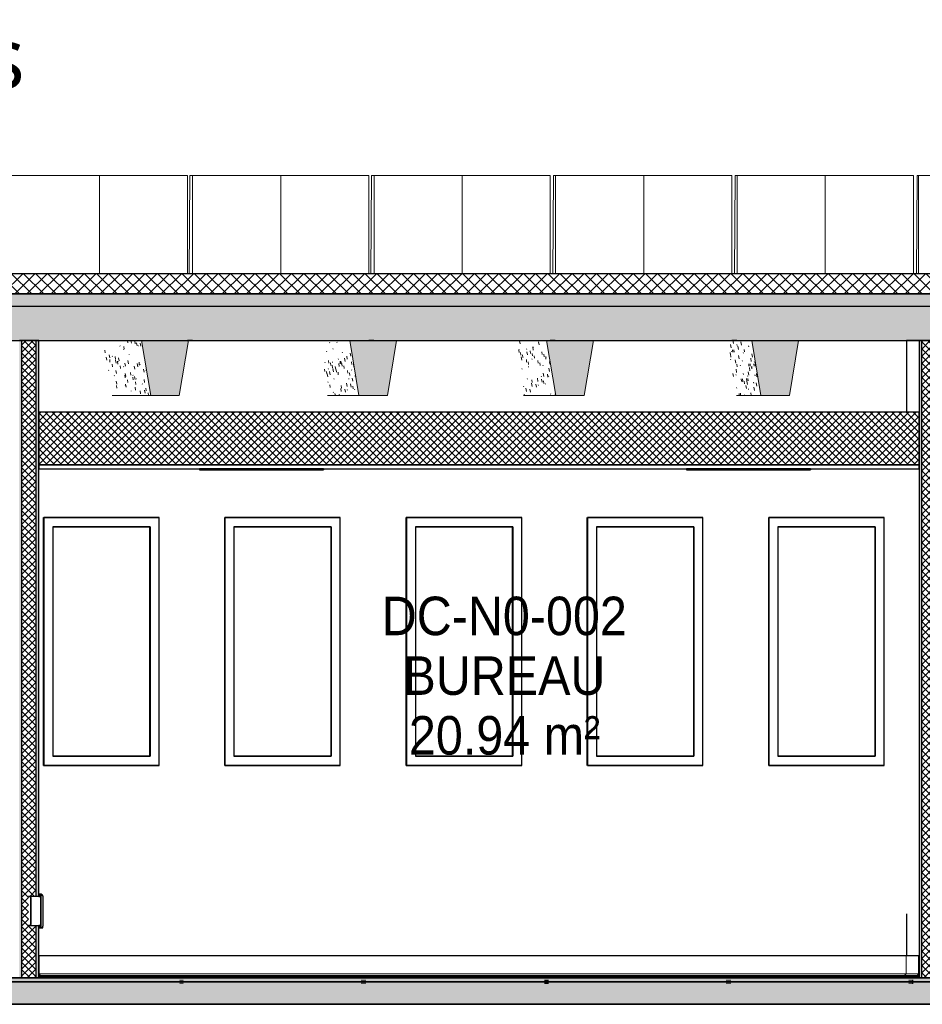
# Model space of a CAD drawing. Header units: centimetres. Extents: x -2631 to 8345, y -3715 to 485.
# Tile 72 of 82: x 5058 to 5503, y -13 to 472. Entities that reach past the tile are written whole.
import ezdxf

# ---------------------------------------------------------------- set-up
doc = ezdxf.new("R2010")
doc.units = ezdxf.units.CM
doc.linetypes.add('Tiret_2_', pattern=[0.25, 0.125, -0.125])
for name, color, linetype, lineweight in [('0-1', 7, 'Continuous', 5), ('ANNOTATIONS-1', 7, 'Continuous', 25), ('HACHURE_C-3', 7, 'Continuous', 18), ('MUR', 7, 'Continuous', 25), ('MUR_C', 7, 'Continuous', 25), ('OSSATURE', 7, 'Continuous', 18), ('OSSATURE-5', 7, 'Continuous', 25), ('PLAF', 7, 'Continuous', 25), ('PLAF_C', 7, 'Continuous', 25), ('SERRU-traverse', 7, 'Continuous', 18), ('SOL', 7, 'Continuous', 25), ('SOL_C', 7, 'Continuous', 25), ('TOIT_C', 7, 'Continuous', 25)]:
    doc.layers.add(name, color=color, linetype=linetype, lineweight=lineweight)
for name, color, linetype, lineweight, true_color in [('A-FLOR-PATT-1', 7, 'Continuous', 25, 0x616161), ('A-FLOR-PATT-2', 7, 'Continuous', 18, 0x787878), ('A-FLOR-PATT-3', 7, 'Continuous', 25, 0x787878), ('A-ROOF-PATT-1', 9, 'Continuous', 5, 0x808080), ('ANNOTATIONS-3', 4, 'Tiret_2_', 100, 0x00ffff), ('ETIQUETTE-1', 9, 'Continuous', 30, 0x808080), ('HACHURE_C-1', 7, 'Continuous', 25, 0xdadada), ('HACHURE_C-2', 7, 'Continuous', 5, 0xdadada), ('ING_ELE', 7, 'Continuous', 25, 0x7f7f7f), ('MENUISERIES-2', 7, 'Continuous', 25, 0x5c63b1), ('MENUISERIES-3', 9, 'Continuous', 18, 0x808080), ('MENUISERIES-4', 9, 'Continuous', 25, 0x808080), ('MOBILIER-2', 7, 'Continuous', 25, 0x7f7f7f), ('OSSATURE-3', 9, 'Continuous', 5, 0x808080), ('OSSATURE-4', 9, 'Continuous', 18, 0x808080), ('OSSATURE_C-1', 9, 'Continuous', 18, 0x808080), ('PLAF-1', 7, 'Continuous', 18, 0x787878), ('SERRU-1', 9, 'Continuous', 18, 0x808080), ('TITRARCHI-1', 1, 'Continuous', 30, 0xff0000), ('TOIT-1', 9, 'Continuous', 25, 0x808080), ('TOIT_C-1', 9, 'Continuous', 25, 0x808080), ('Z-1', 9, 'Continuous', 18, 0x808080)]:
    doc.layers.add(name, color=color, linetype=linetype, lineweight=lineweight, true_color=true_color)
doc.styles.add('Arial', font='arial.ttf', dxfattribs={"width": 0.9, "height": 19})
doc.styles.add('Trebuchet MS', font='trebuc.ttf', dxfattribs={"height": 30})
pattern_1 = [(45, (-3.562, -172.5), (-1.767767, 1.767767), []), (135, (-3.562, -172.5), (-1.767767, -1.767767), [])]

# ---------------------------------------------------------------- blocks, each defined once
blk = doc.blocks.new('XXX_VIDE FENETRE - 550-V32-Coupe AA_Lot 04')
at = {"layer": 'MENUISERIES-2'}
for p, q in [((-1179.39, 222.48), (-1226.94, 222.48)), ((-1226.94, 222.48), (-1179.28, 222.48)), ((-1179.28, 222.48), (-1179.39, 222.48)), ((-1179.28, 222.48), (-1179.28, 109.31)), ((-1179.28, 109.31), (-1226.94, 109.31)), ((-1226.94, 109.31), (-1179.39, 109.31)), ((-1179.39, 109.31), (-1179.28, 109.31))]:
    blk.add_line(p, q, dxfattribs=at)
at = {"layer": 'MENUISERIES-4'}
for p, q in [((-1231.48, 226.98), (-1175.04, 226.98)), ((-1231.48, 226.98), (-1175.04, 226.98)), ((-1174.57, 226.98), (-1231.43, 226.98)), ((-1231.43, 226.98), (-1231.43, 104.81)), ((-1175.65, 226.98), (-1175.04, 226.98)), ((-1175.04, 226.98), (-1174.61, 226.98)), ((-1174.57, 104.81), (-1174.57, 226.98)), ((-1226.94, 222.48), (-1226.94, 109.31)), ((-1179.53, 222.48), (-1226.94, 222.48)), ((-1226.94, 222.48), (-1179.06, 222.48)), ((-1179.06, 222.48), (-1179.53, 222.48)), ((-1179.06, 222.48), (-1179.06, 109.31)), ((-1226.94, 109.31), (-1179.06, 109.31)), ((-1179.53, 109.31), (-1226.94, 109.31)), ((-1179.06, 109.31), (-1179.53, 109.31)), ((-1231.48, 104.81), (-1176.73, 104.81)), ((-1175.04, 104.81), (-1231.48, 104.81)), ((-1175.04, 104.81), (-1231.48, 104.81)), ((-1231.43, 104.81), (-1174.57, 104.81)), ((-1175.73, 104.81), (-1175.04, 104.81)), ((-1175.04, 104.81), (-1174.61, 104.81))]:
    blk.add_line(p, q, dxfattribs=at)
blk = doc.blocks.new('XXX_VIDE FENETRE - 550-V33-Coupe AA_Lot 04')
at = {"layer": 'MENUISERIES-2'}
for p, q in [((-1090.07, 222.48), (-1137.68, 222.48)), ((-1137.68, 222.48), (-1089.98, 222.48)), ((-1089.98, 222.48), (-1090.07, 222.48)), ((-1089.98, 222.48), (-1089.98, 109.31)), ((-1089.98, 109.31), (-1137.68, 109.31)), ((-1137.68, 109.31), (-1090.07, 109.31)), ((-1090.07, 109.31), (-1089.98, 109.31))]:
    blk.add_line(p, q, dxfattribs=at)
at = {"layer": 'MENUISERIES-4'}
for p, q in [((-1142.22, 226.98), (-1085.71, 226.98)), ((-1142.22, 226.98), (-1085.71, 226.98)), ((-1085.28, 226.98), (-1142.17, 226.98)), ((-1142.17, 226.98), (-1142.17, 104.81)), ((-1086.27, 226.98), (-1085.71, 226.98)), ((-1085.71, 226.98), (-1085.32, 226.98)), ((-1085.28, 104.81), (-1085.28, 226.98)), ((-1137.68, 222.48), (-1137.68, 109.31)), ((-1090.2, 222.48), (-1137.68, 222.48)), ((-1137.68, 222.48), (-1089.77, 222.48)), ((-1089.77, 222.48), (-1090.2, 222.48)), ((-1089.77, 222.48), (-1089.77, 109.31)), ((-1137.68, 109.31), (-1089.77, 109.31)), ((-1090.2, 109.31), (-1137.68, 109.31)), ((-1089.77, 109.31), (-1090.2, 109.31)), ((-1142.22, 104.81), (-1087.33, 104.81)), ((-1085.71, 104.81), (-1142.22, 104.81)), ((-1085.71, 104.81), (-1142.22, 104.81)), ((-1142.17, 104.81), (-1085.28, 104.81)), ((-1086.34, 104.81), (-1085.71, 104.81)), ((-1085.71, 104.81), (-1085.32, 104.81))]:
    blk.add_line(p, q, dxfattribs=at)
blk = doc.blocks.new('XXX_VIDE FENETRE - 550-V34-Coupe AA_Lot 04')
at = {"layer": 'MENUISERIES-2'}
for p, q in [((-1000.66, 222.48), (-1048.26, 222.48)), ((-1048.26, 222.48), (-1000.56, 222.48)), ((-1000.56, 222.48), (-1000.66, 222.48)), ((-1000.56, 222.48), (-1000.56, 109.31)), ((-1000.56, 109.31), (-1048.26, 109.31)), ((-1048.26, 109.31), (-1000.66, 109.31)), ((-1000.66, 109.31), (-1000.56, 109.31))]:
    blk.add_line(p, q, dxfattribs=at)
at = {"layer": 'MENUISERIES-4'}
for p, q in [((-1052.81, 226.98), (-996.29, 226.98)), ((-1052.81, 226.98), (-996.29, 226.98)), ((-1052.75, 226.98), (-1052.81, 226.98)), ((-995.87, 226.98), (-1052.75, 226.98)), ((-1052.75, 226.98), (-1052.75, 104.81)), ((-996.84, 226.98), (-996.29, 226.98)), ((-996.29, 226.98), (-995.9, 226.98)), ((-995.87, 104.81), (-995.87, 226.98)), ((-1048.26, 222.48), (-1048.26, 109.31)), ((-1000.78, 222.48), (-1048.26, 222.48)), ((-1048.26, 222.48), (-1000.36, 222.48)), ((-1000.36, 222.48), (-1000.78, 222.48)), ((-1000.36, 222.48), (-1000.36, 109.31)), ((-1048.26, 109.31), (-1000.36, 109.31)), ((-1000.78, 109.31), (-1048.26, 109.31)), ((-1000.36, 109.31), (-1000.78, 109.31)), ((-1052.81, 104.81), (-1025.37, 104.81)), ((-996.29, 104.81), (-1052.81, 104.81)), ((-1052.81, 104.81), (-1052.75, 104.81)), ((-996.29, 104.81), (-1052.81, 104.81)), ((-1052.75, 104.81), (-995.87, 104.81)), ((-996.93, 104.81), (-996.29, 104.81)), ((-996.29, 104.81), (-995.9, 104.81))]:
    blk.add_line(p, q, dxfattribs=at)
blk = doc.blocks.new('XXX_VIDE FENETRE - 550-V35-Coupe AA_Lot 04')
at = {"layer": 'MENUISERIES-2'}
for p, q in [((-911.35, 222.48), (-959.05, 222.48)), ((-959.05, 222.48), (-911.27, 222.48)), ((-911.27, 222.48), (-911.35, 222.48)), ((-911.27, 222.48), (-911.27, 109.31)), ((-911.27, 109.31), (-959.05, 109.31)), ((-959.05, 109.31), (-911.35, 109.31)), ((-911.35, 109.31), (-911.27, 109.31))]:
    blk.add_line(p, q, dxfattribs=at)
at = {"layer": 'MENUISERIES-4'}
for p, q in [((-963.55, 226.98), (-906.95, 226.98)), ((-963.55, 226.98), (-906.95, 226.98)), ((-963.54, 226.98), (-963.55, 226.98)), ((-906.62, 226.98), (-963.54, 226.98)), ((-963.54, 226.98), (-963.54, 104.81)), ((-907.4, 226.98), (-906.95, 226.98)), ((-906.95, 226.98), (-906.65, 226.98)), ((-906.62, 104.81), (-906.62, 226.98)), ((-959.05, 222.48), (-959.05, 109.31)), ((-911.45, 222.48), (-959.05, 222.48)), ((-959.05, 222.48), (-911.11, 222.48)), ((-911.11, 222.48), (-911.45, 222.48)), ((-911.11, 222.48), (-911.11, 109.31)), ((-959.05, 109.31), (-911.11, 109.31)), ((-911.45, 109.31), (-959.05, 109.31)), ((-911.11, 109.31), (-911.45, 109.31)), ((-906.95, 104.81), (-963.55, 104.81)), ((-963.55, 104.81), (-963.54, 104.81)), ((-906.95, 104.81), (-963.55, 104.81)), ((-963.54, 104.81), (-906.62, 104.81)), ((-963.38, 104.81), (-908.45, 104.81)), ((-907.46, 104.81), (-906.95, 104.81)), ((-906.95, 104.81), (-906.65, 104.81))]:
    blk.add_line(p, q, dxfattribs=at)
blk = doc.blocks.new('XXX_VIDE FENETRE - 550-V36-Coupe AA_Lot 04')
at = {"layer": 'MENUISERIES-2'}
for p, q in [((-821.94, 222.48), (-869.69, 222.48)), ((-869.69, 222.48), (-821.88, 222.48)), ((-821.88, 222.48), (-821.94, 222.48)), ((-821.88, 222.48), (-821.88, 109.31)), ((-821.88, 109.31), (-869.69, 109.31)), ((-869.69, 109.31), (-821.94, 109.31)), ((-821.94, 109.31), (-821.88, 109.31))]:
    blk.add_line(p, q, dxfattribs=at)
at = {"layer": 'MENUISERIES-4'}
for p, q in [((-874.22, 226.98), (-817.53, 226.98)), ((-874.22, 226.98), (-817.53, 226.98)), ((-817.24, 226.98), (-874.18, 226.98)), ((-874.18, 226.98), (-874.18, 104.81)), ((-817.97, 226.98), (-817.53, 226.98)), ((-817.53, 226.98), (-817.27, 226.98)), ((-817.24, 104.81), (-817.24, 226.98)), ((-869.69, 222.48), (-869.69, 109.31)), ((-822.03, 222.48), (-869.69, 222.48)), ((-869.69, 222.48), (-821.73, 222.48)), ((-821.73, 222.48), (-822.03, 222.48)), ((-821.73, 222.48), (-821.73, 109.31)), ((-869.69, 109.31), (-821.73, 109.31)), ((-822.03, 109.31), (-869.69, 109.31)), ((-821.73, 109.31), (-822.03, 109.31)), ((-817.53, 104.81), (-874.22, 104.81)), ((-817.53, 104.81), (-874.22, 104.81)), ((-874.18, 104.81), (-817.24, 104.81)), ((-873.91, 104.81), (-818.97, 104.81)), ((-817.97, 104.81), (-817.53, 104.81)), ((-817.53, 104.81), (-817.27, 104.81))]:
    blk.add_line(p, q, dxfattribs=at)
blk = doc.blocks.new('Garde-corps - Garde-corps-505703-Coupe AA_Lot 04')
at = {"layer": 'SERRU-traverse'}
for p, q in [((-1233.91, 11), (-1233.91, 1.95)), ((-1233.61, 2.04), (-1233.61, 10.7)), ((-1139.76, 11), (-1126.81, 11)), ((-1032.55, 11), (-1017.33, 11)), ((-923, 11), (-910.11, 11)), ((-811.02, 11), (-806.26, 11)), ((-806.55, 2.04), (-806.55, 10.7)), ((-800.03, 11), (-806.26, 11)), ((-806.26, 11), (-800.03, 11)), ((-800.33, 10.7), (-800.33, 2.04)), ((-800.03, 1.95), (-800.03, 11)), ((-1233.91, 1.95), (-1233.21, 1)), ((-1232.56, 1), (-1233.91, 1)), ((-1233.21, 1), (-1233.91, 1)), ((-1233.91, 1), (-807.57, 1)), ((-1233.91, 1), (-806.94, 1)), ((-1232.9, 1.08), (-1233.61, 2.04)), ((-1233.61, 2.04), (-806.55, 2.04)), ((-1233.21, 1), (-1232.56, 1)), ((-1232.65, 1.11), (-1233.14, 1.11)), ((-1232.72, 1.08), (-1232.9, 1.08)), ((-1232.72, 1.08), (-1232.9, 1.08)), ((-1232.66, 1.11), (-807.48, 1.11)), ((-807.57, 1), (-801.38, 1)), ((-801.28, 1.11), (-807.48, 1.11)), ((-806.55, 2.04), (-800.33, 2.04)), ((-801.38, 1), (-800.72, 1)), ((-801.35, 1.08), (-801.04, 1.08)), ((-801.35, 1.08), (-801.21, 1.08)), ((-801.04, 1.08), (-801.21, 1.08)), ((-800.33, 2.04), (-801.04, 1.08)), ((-800.72, 1), (-800.03, 1.95))]:
    blk.add_line(p, q, dxfattribs=at)
at = {"layer": 'SERRU-traverse', "flags": 128}
for points in [[(-1233.61, 10.7), (-1233.62, 10.77), (-1233.64, 10.83), (-1233.67, 10.89), (-1233.72, 10.94), (-1233.78, 10.97), (-1233.84, 10.99), (-1233.91, 11)], [(-806.55, 10.7), (-806.54, 10.78), (-806.51, 10.85), (-806.47, 10.91), (-806.42, 10.95), (-806.37, 10.98), (-806.31, 11), (-806.26, 11)], [(-800.03, 11), (-800.09, 10.99), (-800.16, 10.97), (-800.21, 10.94), (-800.26, 10.89), (-800.3, 10.83), (-800.32, 10.77), (-800.33, 10.7)], [(-1232.56, 1), (-1232.56, 1.02), (-1232.56, 1.05), (-1232.57, 1.07), (-1232.59, 1.09), (-1232.61, 1.1), (-1232.63, 1.11), (-1232.66, 1.11), (-1232.68, 1.11), (-1232.7, 1.1), (-1232.72, 1.08)], [(-807.57, 1), (-807.57, 1.03), (-807.57, 1.06), (-807.55, 1.08), (-807.53, 1.1), (-807.51, 1.11), (-807.49, 1.11)], [(-807.23, 1.1), (-806.9, 1.56), (-806.55, 2.04)], [(-801.21, 1.08), (-801.23, 1.1), (-801.25, 1.11), (-801.28, 1.11), (-801.3, 1.11), (-801.33, 1.1), (-801.35, 1.09), (-801.36, 1.07), (-801.37, 1.05), (-801.38, 1.02), (-801.38, 1)]]:
    blk.add_lwpolyline(points, dxfattribs=at)
blk = doc.blocks.new('B02_ARC_rvt-2-Coupe AA_Lot 04')
at = {"layer": 'A-FLOR-PATT-1'}
blk.add_hatch(color=256, dxfattribs=at).paths.add_polyline_path([(-995.43, 0), (-800.03, 0), (-800.03, 0.8), (-1233.91, 0.8), (-1233.91, 0), (-1027.32, 0)])
at = {"layer": 'A-FLOR-PATT-2'}
h = blk.add_hatch(dxfattribs=at)
h.set_pattern_fill('FP_7', color=256, style=0, pattern_type=2)
h.set_pattern_definition([(45, (-3.562, -172.5), (-3.005204, 3.005204), []), (135, (-3.562, -172.5), (-3.005204, -3.005204), [])])
h.paths.add_polyline_path([(-541.11, 337.21), (-541.11, 347.21), (-2122.25, 347.21), (-2122.25, 337.21), (-550.52, 337.21)])
h = blk.add_hatch(dxfattribs=at)
h.set_pattern_fill('FP_6', color=256, style=0, pattern_type=2)
h.set_pattern_definition([(45, (-0.387, -172.5), (-4.490128, 4.490128), [3.175, -3.175])])
h.paths.add_polyline_path([(-644.68, -2), (1594.47, -2), (1594.47, 0), (-2122.25, 0), (-2122.25, -2), (-676.57, -2)])
at = {"layer": 'HACHURE_C-1'}
h = blk.add_hatch(color=256, dxfattribs=at)
h.paths.add_polyline_path([(-1234.58, 0), (-1233.91, 0), (-1233.91, 25.8), (-1235.16, 25.8), (-1235.16, 0)])
h.paths.add_polyline_path([(-1234.58, 40.2), (-1233.91, 40.2), (-1233.91, 314.21), (-1235.16, 314.21), (-1235.16, 40.2)])
at = {"layer": 'HACHURE_C-2'}
for points in [[(-1242.56, 0), (-1242.17, 0), (-1242.17, 314.21), (-1243.42, 314.21), (-1243.42, 0)], [(-798.78, 0), (-798.78, 314.21), (-800.03, 314.21), (-800.03, 0)]]:
    blk.add_hatch(color=256, dxfattribs=at).paths.add_polyline_path(points)
at = {"layer": 'HACHURE_C-3'}
h = blk.add_hatch(dxfattribs=at)
h.set_pattern_fill('FP_5', color=256, style=0, pattern_type=2)
h.set_pattern_definition(pattern_1)
h.paths.add_polyline_path([(-1237.83, 25.8), (-1237.81, 26.03), (-1237.83, 25.82)])
h.paths.add_polyline_path([(-1242.17, 0), (-1235.16, 0), (-1235.16, 25.8), (-1238.91, 25.8), (-1238.91, 40.2), (-1235.16, 40.2), (-1235.16, 314.21), (-1242.17, 314.21), (-1242.17, 6.24)])
h.paths.add_polyline_path([(-1237.81, 39.67), (-1237.81, 39.67), (-1237.81, 39.67)])
h = blk.add_hatch(dxfattribs=at)
h.set_pattern_fill('FP_5', color=256, style=0, pattern_type=2)
h.set_pattern_definition(pattern_1)
h.paths.add_polyline_path([(-796.14, 0), (-791.77, 0), (-791.77, 314.21), (-798.78, 314.21), (-798.78, 0)])
at = {"layer": 'PLAF-1'}
h = blk.add_hatch(dxfattribs=at)
h.set_pattern_fill('FP_5', color=256, style=0, pattern_type=2)
h.set_pattern_definition(pattern_1)
h.paths.add_polyline_path([(-1233.91, 253), (-800.03, 253), (-800.03, 279), (-1233.91, 279), (-1233.91, 267.67)])
at = {"layer": 'MUR'}
for p, q in [((-1158.2, 314.21), (-1160.63, 314.21)), ((-1068.8, 314.21), (-1071.25, 314.21)), ((-979.36, 314.21), (-981.83, 314.21)), ((-889.9, 314.21), (-892.37, 314.21)), ((-800.03, 314.21), (-806.26, 314.21)), ((-806.26, 314.21), (-806.26, 279)), ((-800.41, 314.21), (-802.9, 314.21)), ((-1231.48, 226.98), (-1174.61, 226.98)), ((-1231.48, 104.81), (-1231.48, 226.98)), ((-1175.65, 226.98), (-1174.61, 226.98)), ((-1142.22, 226.98), (-1085.32, 226.98)), ((-1142.22, 104.81), (-1142.22, 226.98)), ((-1086.27, 226.98), (-1085.32, 226.98)), ((-1052.81, 226.98), (-995.9, 226.98)), ((-1052.81, 104.81), (-1052.81, 226.98)), ((-996.84, 226.98), (-995.9, 226.98)), ((-963.58, 104.81), (-963.58, 226.98)), ((-963.55, 226.98), (-906.65, 226.98)), ((-907.45, 226.98), (-906.65, 226.98)), ((-874.22, 226.98), (-817.27, 226.98)), ((-874.22, 104.81), (-874.22, 226.98)), ((-817.97, 226.98), (-817.27, 226.98)), ((-1174.61, 104.81), (-1231.48, 104.81)), ((-1231.48, 104.81), (-1175.73, 104.81)), ((-1174.61, 104.81), (-1175.73, 104.81)), ((-1085.32, 104.81), (-1142.22, 104.81)), ((-1142.22, 104.81), (-1086.33, 104.81)), ((-1085.32, 104.81), (-1086.33, 104.81)), ((-995.9, 104.81), (-1052.81, 104.81)), ((-1052.81, 104.81), (-996.91, 104.81)), ((-995.9, 104.81), (-996.91, 104.81)), ((-906.65, 104.81), (-963.55, 104.81)), ((-963.38, 104.81), (-907.45, 104.81)), ((-906.65, 104.81), (-907.45, 104.81)), ((-817.27, 104.81), (-874.22, 104.81)), ((-873.91, 104.81), (-817.97, 104.81)), ((-817.27, 104.81), (-817.97, 104.81)), ((-806.26, 31.54), (-806.26, 11)), ((-880.05, 0), (-788.17, 0)), ((-806.26, 0), (-800.03, 0))]:
    blk.add_line(p, q, dxfattribs=at)
at = {"layer": 'MUR', "flags": 128}
for points in [[(-1243.5, 314.21), (-1134.26, 314.21), (-1024.97, 314.21), (-915.64, 314.21), (-806.26, 314.21)], [(-1511.44, 0), (-1396.9, 0), (-1271.81, 0), (-1158.53, 0)], [(-806.26, 0), (-915.64, 0), (-1024.97, 0), (-1134.26, 0), (-1243.5, 0)], [(-1142.23, 0), (-1021.39, 0), (-896.08, 0), (-891.4, 0)]]:
    blk.add_lwpolyline(points, dxfattribs=at)
at = {"layer": 'MUR_C'}
for p, q in [((-1233.91, 314.21), (-1243.42, 314.21)), ((-1242.17, 0), (-1242.17, 314.21)), ((-1235.16, 40.18), (-1235.16, 314.21)), ((-1233.91, 40.2), (-1233.91, 314.21)), ((-800.03, 314.21), (-800.03, 0)), ((-790.52, 314.21), (-800.03, 314.21)), ((-798.78, 0), (-798.78, 314.21)), ((-1235.16, 0), (-1235.16, 25.82)), ((-1233.91, 1.95), (-1233.91, 25.8)), ((-1243.42, 0), (-1233.91, 0)), ((-1233.91, 0), (-1233.91, 1.95)), ((-800.03, 0), (-790.52, 0))]:
    blk.add_line(p, q, dxfattribs=at)
at = {"layer": 'PLAF'}
for p, q in [((-806.26, 279), (-1233.91, 279)), ((-1153.43, 253), (-1233.91, 253)), ((-1233.91, 253), (-1153.43, 253)), ((-913.49, 253), (-1094.71, 253)), ((-1094.71, 253), (-913.49, 253)), ((-807.57, 253), (-854.77, 253)), ((-854.77, 253), (-807.57, 253)), ((-1233.91, 251), (-1153.43, 251)), ((-1094.71, 251), (-913.49, 251)), ((-854.77, 251), (-807.62, 251))]:
    blk.add_line(p, q, dxfattribs=at)
at = {"layer": 'PLAF_C'}
for p, q in [((-800.03, 279), (-1233.91, 279)), ((-1233.91, 279), (-1233.91, 253)), ((-800.03, 253), (-800.03, 279)), ((-800.03, 253), (-1233.91, 253)), ((-1233.91, 253), (-1233.91, 251)), ((-1233.91, 253), (-800.03, 253)), ((-800.03, 251), (-800.03, 253)), ((-1233.91, 251), (-800.03, 251))]:
    blk.add_line(p, q, dxfattribs=at)
at = {"layer": 'SOL'}
for p, q in [((-1221.44, 347.21), (-1477.71, 347.21)), ((-1129.2, 347.21), (-1207.27, 347.21)), ((-1068.68, 347.21), (-1071.24, 347.21)), ((-979.27, 347.21), (-981.83, 347.21)), ((-889.82, 347.21), (-892.38, 347.21)), ((-800.34, 347.21), (-802.9, 347.21)), ((-1477.71, 337.21), (-1221.44, 337.21)), ((-1207.27, 337.21), (-1129.2, 337.21)), ((-1071.24, 337.21), (-1068.68, 337.21)), ((-981.83, 337.21), (-979.27, 337.21)), ((-892.38, 337.21), (-889.82, 337.21)), ((-802.9, 337.21), (-800.34, 337.21)), ((-1243.5, 0), (-806.26, 0)), ((-1233.91, 0), (-1243.5, 0)), ((-970.55, 1), (-1233.91, 1)), ((-970.51, 0.8), (-1233.91, 0.8)), ((-1233.91, 0.8), (-970.51, 0.8)), ((-980.86, 0), (-1231.6, 0)), ((-806.26, 0.8), (-970.26, 0.8)), ((-970.26, 0.8), (-806.26, 0.8)), ((-806.26, 1), (-970.25, 1)), ((-712.4, 0), (-963.55, 0)), ((-2137.99, -2), (-69.28, -2))]:
    blk.add_line(p, q, dxfattribs=at)
at = {"layer": 'SOL_C'}
for p, q in [((-550.52, 347.21), (-2122.25, 347.21)), ((-2122.25, 337.21), (-541.11, 337.21)), ((1594.47, 0), (-2122.25, 0)), ((-800.03, 1), (-1233.91, 1)), ((-1233.91, 1), (-1233.91, 0.8)), ((-800.03, 0.8), (-1233.91, 0.8)), ((-1233.91, 0.8), (-1233.91, 0)), ((-1233.91, 0.8), (-800.03, 0.8)), ((-1233.91, 0), (-800.03, 0)), ((-800.03, 0.8), (-800.03, 1)), ((-800.03, 0), (-800.03, 0.8)), ((-2122.25, -2), (1594.47, -2))]:
    blk.add_line(p, q, dxfattribs=at)
at = {"layer": 'MENUISERIES-3'}
for name in ['XXX_VIDE FENETRE - 550-V32-Coupe AA_Lot 04', 'XXX_VIDE FENETRE - 550-V33-Coupe AA_Lot 04', 'XXX_VIDE FENETRE - 550-V34-Coupe AA_Lot 04', 'XXX_VIDE FENETRE - 550-V35-Coupe AA_Lot 04', 'XXX_VIDE FENETRE - 550-V36-Coupe AA_Lot 04']:
    blk.add_blockref(name, (0, 0), dxfattribs=at)
at = {"layer": 'SERRU-1'}
blk.add_blockref('Garde-corps - Garde-corps-505703-Coupe AA_Lot 04', (0, 0), dxfattribs=at)
blk = doc.blocks.new('20_MUR PREFA_01 - Type 1-V69-Coupe AA_Lot 04')
at = {"layer": 'Z-1'}
for p, q in [((-847.28, 395.59), (-846.35, 395.59)), ((-846.35, 395.59), (-846.35, 347.21))]:
    blk.add_line(p, q, dxfattribs=at)
blk = doc.blocks.new('20_MUR PREFA_01 - Type 1-V70-Coupe AA_Lot 04')
at = {"layer": 'Z-1'}
for p, q in [((-936.88, 395.59), (-935.81, 395.59)), ((-935.81, 395.59), (-935.81, 347.21))]:
    blk.add_line(p, q, dxfattribs=at)
blk = doc.blocks.new('20_MUR PREFA_01 - Type 1-V71-Coupe AA_Lot 04')
at = {"layer": 'Z-1'}
for p, q in [((-1026.45, 395.59), (-1025.25, 395.59)), ((-1025.25, 395.59), (-1025.25, 347.21))]:
    blk.add_line(p, q, dxfattribs=at)
blk = doc.blocks.new('20_MUR PREFA_01 - Type 1-V72-Coupe AA_Lot 04')
at = {"layer": 'Z-1'}
for p, q in [((-1115.99, 395.59), (-1114.65, 395.59)), ((-1114.65, 395.59), (-1114.65, 347.21))]:
    blk.add_line(p, q, dxfattribs=at)
blk = doc.blocks.new('20_MUR PREFA_01 - Type 1-V73-Coupe AA_Lot 04')
at = {"layer": 'Z-1'}
for p, q in [((-1205.5, 395.59), (-1204.02, 395.59)), ((-1204.02, 395.59), (-1204.02, 347.21))]:
    blk.add_line(p, q, dxfattribs=at)
blk = doc.blocks.new('B02_DC_STR_rvt-2-Coupe AA_Lot 04')
at = {"layer": 'A-FLOR-PATT-3'}
blk.add_hatch(color=256, dxfattribs=at).paths.add_polyline_path([(-2156.27, -13), (1660.55, -13), (1660.55, -8.88), (1647.97, -8.88), (1647.97, -2), (-2175.78, -2), (-2175.78, -8.88), (-2188.37, -8.88), (-2188.37, -13), (-2175.78, -13)])
at = {"layer": 'A-ROOF-PATT-1'}
blk.add_hatch(color=256, dxfattribs=at).paths.add_polyline_path([(-2120.16, 314.21), (-586.99, 314.21), (-587.16, 315.21), (-564.15, 315.21), (-564.32, 314.21), (-485.99, 314.21), (-486.32, 316.21), (-463.32, 316.21), (-463.65, 314.21), (-389.29, 314.21), (-389.63, 316.21), (-366.62, 316.21), (-366.95, 314.21), (-288.7, 314.21), (-289.03, 316.21), (-266.03, 316.21), (-266.36, 314.21), (-191.25, 314.21), (-191.58, 316.21), (-168.58, 316.21), (-168.91, 314.21), (-90.3, 314.21), (-90.8, 317.21), (-67.8, 317.21), (-68.3, 314.21), (6.12, 314.21), (5.79, 316.21), (28.79, 316.21), (28.46, 314.21), (107.97, 314.21), (107.63, 316.21), (130.64, 316.21), (130.31, 314.21), (204.42, 314.21), (204.09, 316.21), (227.1, 316.21), (226.76, 314.21), (307.78, 314.21), (307.44, 316.21), (330.47, 316.21), (330.13, 314.21), (405.56, 314.21), (405.22, 316.21), (428.25, 316.21), (427.91, 314.21), (507.27, 314.21), (506.93, 316.21), (529.97, 316.21), (529.64, 314.21), (604.57, 314.21), (604.24, 316.21), (627.28, 316.21), (626.95, 314.21), (706.47, 314.21), (706.13, 316.21), (729.2, 316.21), (728.87, 314.21), (803.39, 314.21), (803.06, 316.21), (826.13, 316.21), (825.79, 314.21), (906.9, 314.21), (906.57, 316.21), (929.67, 316.21), (929.33, 314.21), (1004, 314.21), (1003.67, 316.21), (1026.77, 316.21), (1026.43, 314.21), (1108.65, 314.21), (1108.32, 316.21), (1131.45, 316.21), (1131.12, 314.21), (1206.57, 314.21), (1206.23, 316.21), (1229.37, 316.21), (1229.03, 314.21), (1310.51, 314.21), (1310.17, 316.21), (1333.36, 316.21), (1333.02, 314.21), (1408.63, 314.21), (1408.29, 316.21), (1431.48, 316.21), (1431.14, 314.21), (1506.06, 314.21), (1505.73, 316.21), (1528.91, 316.21), (1528.58, 314.21), (1591.63, 314.21), (1591.63, 331.21), (-2120.16, 331.21), (-2120.16, 318.28)])
at = {"layer": 'OSSATURE'}
h = blk.add_hatch(dxfattribs=at)
h.set_pattern_fill('FP_17', color=256, style=0, pattern_type=2)
h.set_pattern_definition([(281.465, (-1065.842, -350.073), (9.018921, -40.2086259), [1.527, -26.241, 1.527, -174.338]), (281.465, (-1065.842, -350.073), (9.018921, -40.2086259), [-29.295, -26.241, 1.527, -54.009, -92.56]), (281.465, (-1065.842, -350.073), (9.018921, -40.2086259), [-111.073, 1.527, -26.241, 1.527, -63.265]), (281.465, (-1065.842, -350.073), (9.018921, -40.2086259), [-140.368, -16.985, 1.527, -44.753]), (96.382, (-1063.082, -361.551), (-3.9686872, 26.9629461), [1.366, -23.463, 1.366, -155.88]), (96.382, (-1063.082, -361.551), (-3.9686872, 26.9629461), [-26.194, -23.463, 1.366, -48.291, -82.761]), (96.382, (-1063.082, -361.551), (-3.9686872, 26.9629461), [-99.313, 1.366, -23.463, 1.366, -56.567]), (96.382, (-1063.082, -361.551), (-3.9686872, 26.9629461), [-125.507, -15.187, 1.366, -40.015]), (137.378, (-1062.162, -357.567), (-13.76316, 4.146083), [0.20628, -3.544, 0.20628, -23.547]), (137.378, (-1062.162, -357.567), (-13.76316, 4.146083), [-3.957, -3.544, 0.20628, -7.295, -12.502]), (137.378, (-1062.162, -357.567), (-13.76316, 4.146083), [-15.002, 0.20628, -3.544, 0.20628, -8.545]), (137.378, (-1062.162, -357.567), (-13.76316, 4.146083), [-18.959, -2.294, 0.20628, -6.044])])
h.paths.add_polyline_path([(-1197.71, 287.21), (-1178.7, 287.21), (-1183.22, 314.21), (-1202.2, 314.21), (-1200.07, 301.41)])
h = blk.add_hatch(dxfattribs=at)
h.set_pattern_fill('FP_18', color=256, style=0, pattern_type=2)
h.set_pattern_definition([(280.722, (-968.807, -333.674), (8.3915021, -40.8245504), [1.577, -27.104, 1.577, -180.069]), (280.722, (-968.807, -333.674), (8.3915021, -40.8245504), [-30.258, -27.104, 1.577, -55.784, -95.603]), (280.722, (-968.807, -333.674), (8.3915021, -40.8245504), [-114.724, 1.577, -27.104, 1.577, -65.345]), (280.722, (-968.807, -333.674), (8.3915021, -40.8245504), [-144.982, -17.543, 1.577, -46.224]), (96.57, (-966.139, -346.018), (-3.6050578, 24.3152026), [1.282, -22.035, 1.282, -146.397]), (96.57, (-966.139, -346.018), (-3.6050578, 24.3152026), [-24.6, -22.035, 1.282, -45.353, -77.726]), (96.57, (-966.139, -346.018), (-3.6050578, 24.3152026), [-93.271, 1.282, -22.035, 1.282, -53.126]), (96.57, (-966.139, -346.018), (-3.6050578, 24.3152026), [-117.872, -14.263, 1.282, -37.581]), (118.011, (-965.25, -343.729), (-10.890886, 13.487107), [0.31245, -5.369, 0.31245, -35.667]), (118.011, (-965.25, -343.729), (-10.890886, 13.487107), [-5.993, -5.369, 0.31245, -11.05, -18.937]), (118.011, (-965.25, -343.729), (-10.890886, 13.487107), [-22.724, 0.31245, -5.369, 0.31245, -12.943]), (118.011, (-965.25, -343.729), (-10.890886, 13.487107), [-28.717, -3.475, 0.31245, -9.156])])
h.paths.add_polyline_path([(-1091.55, 287.21), (-1076.09, 287.21), (-1080.6, 314.21), (-1096.05, 314.21), (-1091.56, 287.21)])
h = blk.add_hatch(dxfattribs=at)
h.set_pattern_fill('FP_19', color=256, style=0, pattern_type=2)
h.set_pattern_definition([(280.733, (-874.796, -317.979), (8.4012582, -40.8164681), [1.577, -27.09, 1.577, -179.981]), (280.733, (-874.796, -317.979), (8.4012582, -40.8164681), [-30.244, -27.09, 1.577, -55.757, -95.557]), (280.733, (-874.796, -317.979), (8.4012582, -40.8164681), [-114.668, 1.577, -27.09, 1.577, -65.313]), (280.733, (-874.796, -317.979), (8.4012582, -40.8164681), [-144.912, -17.535, 1.577, -46.202]), (96.566, (-872.126, -330.309), (-3.6110939, 24.3608678), [1.284, -22.061, 1.284, -146.565]), (96.566, (-872.126, -330.309), (-3.6110939, 24.3608678), [-24.629, -22.061, 1.284, -45.405, -77.815]), (96.566, (-872.126, -330.309), (-3.6110939, 24.3608678), [-93.378, 1.284, -22.061, 1.284, -53.187]), (96.566, (-872.126, -330.309), (-3.6110939, 24.3608678), [-118.007, -14.279, 1.284, -37.624]), (118.221, (-871.237, -327.991), (-10.943658, 13.379443), [0.31048, -5.335, 0.31048, -35.442]), (118.221, (-871.237, -327.991), (-10.943658, 13.379443), [-5.956, -5.335, 0.31048, -10.98, -18.817]), (118.221, (-871.237, -327.991), (-10.943658, 13.379443), [-22.58, 0.31048, -5.335, 0.31048, -12.861]), (118.221, (-871.237, -327.991), (-10.943658, 13.379443), [-28.536, -3.453, 0.31048, -9.098])])
h.paths.add_polyline_path([(-979.13, 287.21), (-983.64, 314.21), (-999.5, 314.21), (-995, 287.21)])
h = blk.add_hatch(dxfattribs=at)
h.set_pattern_fill('FP_20', color=256, style=0, pattern_type=2)
h.set_pattern_definition([(280.17, (-778.168, -301.736), (7.8617506, -41.139227), [1.619, -27.809, 1.619, -184.755]), (280.17, (-778.168, -301.736), (7.8617506, -41.139227), [-31.046, -27.809, 1.619, -57.236, -98.091]), (280.17, (-778.168, -301.736), (7.8617506, -41.139227), [-117.71, 1.619, -27.809, 1.619, -67.045]), (280.17, (-778.168, -301.736), (7.8617506, -41.139227), [-148.755, -18, 1.619, -47.427]), (96.902, (-775.57, -314.875), (-3.24590866, 21.44232366), [1.189, -20.429, 1.189, -135.728]), (96.902, (-775.57, -314.875), (-3.24590866, 21.44232366), [-22.807, -20.429, 1.189, -42.048, -72.061]), (96.902, (-775.57, -314.875), (-3.24590866, 21.44232366), [-86.474, 1.189, -20.429, 1.189, -49.254]), (96.902, (-775.57, -314.875), (-3.24590866, 21.44232366), [-109.281, -13.223, 1.189, -34.842]), (109.098, (-774.704, -314.33), (-8.2860804, 18.5583658), [0.43672, -7.504, 0.43672, -49.852]), (109.098, (-774.704, -314.33), (-8.2860804, 18.5583658), [-8.377, -7.504, 0.43672, -15.444, -26.468]), (109.098, (-774.704, -314.33), (-8.2860804, 18.5583658), [-31.761, 0.43672, -7.504, 0.43672, -18.091]), (109.098, (-774.704, -314.33), (-8.2860804, 18.5583658), [-40.138, -4.857, 0.43672, -12.797])])
h.paths.add_polyline_path([(-890.11, 287.21), (-878.05, 287.21), (-882.55, 314.21), (-894.6, 314.21), (-892.47, 301.41)])
at = {"layer": 'OSSATURE-3'}
for points in [[(-1164.66, 287.21), (-1160.15, 314.21), (-1183.22, 314.21), (-1178.7, 287.21)], [(-1076.09, 287.21), (-1062.06, 287.21), (-1057.55, 314.21), (-1080.6, 314.21), (-1078.46, 301.41)], [(-965.11, 287.21), (-960.6, 314.21), (-983.64, 314.21), (-979.13, 287.21)], [(-864.03, 287.21), (-859.53, 314.21), (-882.55, 314.21), (-878.05, 287.21), (-867.89, 287.21)]]:
    blk.add_hatch(color=256, dxfattribs=at).paths.add_polyline_path(points)
at = {"layer": 'TOIT-1'}
blk.add_hatch(color=256, dxfattribs=at).paths.add_polyline_path([(-102.6, 331.21), (1591.63, 331.21), (1591.63, 337.21), (-2120.16, 337.21), (-2120.16, 331.21), (-166.38, 331.21)])
at = {"layer": 'ANNOTATIONS-3'}
for p, q in [((-1164.6, -2), (-1162.36, -2)), ((-1074.85, -2), (-1072.53, -2)), ((-985.06, -2), (-982.67, -2)), ((-895.24, -2), (-892.78, -2)), ((-805.39, -2), (-802.86, -2))]:
    blk.add_line(p, q, dxfattribs=at)
at = {"layer": 'MUR'}
for p, q in [((-2150.81, -13), (1649.68, -13)), ((1645.3, -13), (-2146.43, -13))]:
    blk.add_line(p, q, dxfattribs=at)
at = {"layer": 'OSSATURE-4'}
for p, q in [((-1162.1, 395.59), (-1248.89, 395.59)), ((-1160.62, 395.59), (-1247.41, 395.59)), ((-1162.1, 395.59), (-1160.62, 395.59)), ((-1160.62, 395.59), (-1160.62, 347.21)), ((-1159.4, 395.59), (-1159.8, 347.21)), ((-1158.06, 395.59), (-1159.4, 395.59)), ((-1072.58, 395.59), (-1159.4, 395.59)), ((-1158.06, 347.21), (-1158.06, 395.59)), ((-1071.24, 395.59), (-1158.06, 395.59)), ((-1072.58, 395.59), (-1071.24, 395.59)), ((-1071.24, 395.59), (-1071.24, 347.21)), ((-1069.88, 395.59), (-1070.23, 347.21)), ((-1068.68, 395.59), (-1069.88, 395.59)), ((-983.02, 395.59), (-1069.88, 395.59)), ((-1068.68, 347.21), (-1068.68, 395.59)), ((-981.82, 395.59), (-1068.68, 395.59)), ((-983.02, 395.59), (-981.82, 395.59)), ((-981.82, 395.59), (-981.82, 347.21)), ((-980.32, 395.59), (-980.64, 347.21)), ((-979.26, 395.59), (-980.32, 395.59)), ((-893.43, 395.59), (-980.32, 395.59)), ((-979.26, 347.21), (-979.26, 395.59)), ((-892.37, 395.59), (-979.26, 395.59)), ((-893.43, 395.59), (-892.37, 395.59)), ((-892.37, 395.59), (-892.37, 347.21)), ((-890.74, 395.59), (-891.01, 347.21)), ((-889.81, 395.59), (-890.74, 395.59)), ((-803.82, 395.59), (-890.74, 395.59)), ((-889.81, 347.21), (-889.81, 395.59)), ((-802.89, 395.59), (-889.81, 395.59)), ((-803.82, 395.59), (-802.89, 395.59)), ((-802.89, 395.59), (-802.89, 347.21)), ((-801.12, 395.59), (-801.35, 347.21)), ((-800.33, 395.59), (-801.12, 395.59)), ((-714.18, 395.59), (-801.12, 395.59)), ((-800.33, 347.21), (-800.33, 395.59)), ((-713.39, 395.59), (-800.33, 395.59)), ((-1183.22, 314.21), (-1203.28, 314.21)), ((-1160.15, 314.21), (-1183.22, 314.21)), ((-1080.6, 314.21), (-1096.9, 314.21)), ((-1057.55, 314.21), (-1080.6, 314.21)), ((-983.64, 314.21), (-1000.36, 314.21)), ((-960.6, 314.21), (-983.64, 314.21)), ((-882.55, 314.21), (-895.25, 314.21)), ((-859.53, 314.21), (-882.55, 314.21)), ((-1197.71, 287.21), (-1178.7, 287.21)), ((-1091.56, 287.21), (-1076.09, 287.21)), ((-995, 287.21), (-979.13, 287.21)), ((-890.11, 287.21), (-878.05, 287.21)), ((-1249.05, -2), (-1231.59, -2)), ((-1243.13, -2), (-1231.59, -2)), ((-1176.73, -2), (-1159.27, -2)), ((-1176.73, -2), (-1172.86, -2)), ((-1163.89, -2), (-1164.6, -2)), ((-1159.27, -2), (-1163.89, -2)), ((-1163.88, -2), (-1159.69, -2)), ((-1162.38, -2), (-1163.88, -2)), ((-1159.69, -2), (-1142.23, -2)), ((-1153.4, -2), (-1142.23, -2)), ((-1087.33, -2), (-1069.87, -2)), ((-1087.33, -2), (-1083.11, -2)), ((-1074.06, -2), (-1074.84, -2)), ((-1069.87, -2), (-1074.06, -2)), ((-1074.05, -2), (-1070.29, -2)), ((-1072.55, -2), (-1074.05, -2)), ((-1070.29, -2), (-1052.82, -2)), ((-1063.64, -2), (-1052.82, -2)), ((-997.91, -2), (-980.44, -2)), ((-997.91, -2), (-993.32, -2)), ((-984.19, -2), (-985.05, -2)), ((-984.19, -2), (-980.86, -2)), ((-982.69, -2), (-984.19, -2)), ((-980.44, -2), (-984.19, -2)), ((-980.86, -2), (-963.38, -2)), ((-973.85, -2), (-963.38, -2)), ((-908.45, -2), (-890.97, -2)), ((-908.45, -2), (-903.5, -2)), ((-894.3, -2), (-895.23, -2)), ((-890.97, -2), (-894.3, -2)), ((-894.29, -2), (-891.4, -2)), ((-892.79, -2), (-894.29, -2)), ((-891.4, -2), (-873.91, -2)), ((-884.03, -2), (-873.91, -2)), ((-818.97, -2), (-801.48, -2)), ((-818.97, -2), (-813.66, -2)), ((-804.38, -2), (-805.39, -2)), ((-801.48, -2), (-804.38, -2)), ((-804.37, -2), (-801.91, -2)), ((-802.87, -2), (-804.37, -2)), ((-801.91, -2), (-784.42, -2))]:
    blk.add_line(p, q, dxfattribs=at)
at = {"layer": 'OSSATURE_C-1'}
for p, q in [((-1183.22, 314.21), (-1178.7, 287.21)), ((-1164.66, 287.21), (-1160.15, 314.21)), ((-1080.6, 314.21), (-1076.09, 287.21)), ((-1062.06, 287.21), (-1057.55, 314.21)), ((-983.64, 314.21), (-979.13, 287.21)), ((-965.11, 287.21), (-960.6, 314.21)), ((-882.55, 314.21), (-878.05, 287.21)), ((-864.03, 287.21), (-859.53, 314.21)), ((-1178.7, 287.21), (-1164.66, 287.21)), ((-1076.09, 287.21), (-1062.06, 287.21)), ((-979.13, 287.21), (-965.11, 287.21)), ((-878.05, 287.21), (-864.03, 287.21))]:
    blk.add_line(p, q, dxfattribs=at)
at = {"layer": 'SOL'}
for p, q in [((-1163.85, -2), (-1164.6, -2)), ((-1162.36, -2), (-1163.85, -2)), ((-1074.02, -2), (-1074.84, -2)), ((-1072.53, -2), (-1074.02, -2)), ((-984.16, -2), (-985.05, -2)), ((-982.67, -2), (-984.16, -2)), ((-894.27, -2), (-895.23, -2)), ((-892.78, -2), (-894.27, -2)), ((-804.36, -2), (-805.39, -2)), ((-802.86, -2), (-804.36, -2)), ((-2219.04, -13), (1690.2, -13))]:
    blk.add_line(p, q, dxfattribs=at)
at = {"layer": 'SOL_C'}
for p, q in [((1647.97, -2), (-2175.78, -2)), ((-2123.96, -13), (1590.97, -13))]:
    blk.add_line(p, q, dxfattribs=at)
at = {"layer": 'TOIT-1'}
for p, q in [((-1158.26, 337.21), (-1160.63, 337.21)), ((-1068.85, 337.21), (-1071.25, 337.21)), ((-979.42, 337.21), (-981.82, 337.21)), ((-889.95, 337.21), (-892.38, 337.21)), ((-800.45, 337.21), (-802.9, 337.21)), ((-1183.22, 314.21), (-1160.15, 314.21)), ((-1160.63, 314.21), (-1158.26, 314.21)), ((-1080.6, 314.21), (-1057.55, 314.21)), ((-1071.25, 314.21), (-1068.85, 314.21)), ((-983.64, 314.21), (-960.6, 314.21)), ((-981.82, 314.21), (-979.42, 314.21)), ((-892.38, 314.21), (-889.95, 314.21)), ((-882.55, 314.21), (-859.53, 314.21)), ((-802.9, 314.21), (-800.45, 314.21))]:
    blk.add_line(p, q, dxfattribs=at)
at = {"layer": 'TOIT_C'}
blk.add_line((-2120.16, 331.21), (1591.63, 331.21), dxfattribs=at)
at = {"layer": 'TOIT_C-1'}
for p, q in [((1591.63, 337.21), (-2120.16, 337.21)), ((-1257.18, 314.21), (-1183.22, 314.21)), ((-1160.15, 314.21), (-1080.6, 314.21)), ((-1057.55, 314.21), (-983.64, 314.21)), ((-960.6, 314.21), (-882.55, 314.21)), ((-859.53, 314.21), (-785.33, 314.21))]:
    blk.add_line(p, q, dxfattribs=at)
at = {"layer": 'OSSATURE-5'}
for name in ['20_MUR PREFA_01 - Type 1-V73-Coupe AA_Lot 04', '20_MUR PREFA_01 - Type 1-V72-Coupe AA_Lot 04', '20_MUR PREFA_01 - Type 1-V71-Coupe AA_Lot 04', '20_MUR PREFA_01 - Type 1-V70-Coupe AA_Lot 04', '20_MUR PREFA_01 - Type 1-V69-Coupe AA_Lot 04']:
    blk.add_blockref(name, (0, 0), dxfattribs=at)
blk = doc.blocks.new('604_DALLE LED 600x600MM - 26W 4000K 3600lm-V84-Coupe AA_Lot 04')
at = {"layer": 'MOBILIER-2'}
for p, q in [((-1153.43, 251), (-1154.6, 251)), ((-1154.6, 251), (-1153.21, 251)), ((-1154.6, 251), (-1154.6, 250.5)), ((-1153.21, 250.5), (-1154.6, 250.5)), ((-1154.6, 250.5), (-1094.92, 250.5)), ((-1152.09, 251), (-1153.43, 251)), ((-1096.04, 250.5), (-1153.43, 250.5)), ((-1152.09, 250.5), (-1153.43, 250.5)), ((-1096.04, 250.5), (-1153.43, 250.5)), ((-1153.43, 250.5), (-1152.09, 250.5)), ((-1153.21, 251), (-1093.53, 251)), ((-1153.21, 251), (-1153.21, 250.5)), ((-1093.53, 250.5), (-1153.21, 250.5)), ((-1094.7, 251), (-1152.09, 251)), ((-1152.09, 250.5), (-1094.7, 250.5)), ((-1152.09, 250.5), (-1094.7, 250.5)), ((-1094.7, 250.5), (-1096.04, 250.5)), ((-1094.7, 250.5), (-1096.04, 250.5)), ((-1094.92, 250.5), (-1093.53, 250.5)), ((-1093.53, 251), (-1094.7, 251)), ((-1093.53, 251), (-1093.53, 250.5))]:
    blk.add_line(p, q, dxfattribs=at)
blk = doc.blocks.new('Legrand_Batibox_multimatériaux_prof_50_2x10_mod_080128 - Legrand_Batibox_multimatériaux_prof_50_2x10_mod_080128-4777333-Coupe AA_Lot 04')
at = {"layer": 'ING_ELE'}
for p, q in [((-1237.83, 40.2), (-1238.91, 40.2)), ((-1238.91, 40.1), (-1237.83, 40.1)), ((-1237.83, 40.1), (-1238.91, 40.1)), ((-1238.81, 40.1), (-1237.82, 40.1)), ((-1232.83, 40.2), (-1237.83, 40.2)), ((-1237.73, 40.1), (-1237.83, 40.1)), ((-1237.81, 39.67), (-1237.81, 26.33)), ((-1237.81, 26.33), (-1237.81, 39.67)), ((-1237.81, 26.33), (-1237.81, 39.67)), ((-1232.81, 40.7), (-1233.94, 40.7)), ((-1233.92, 40.2), (-1232.83, 40.2)), ((-1232.81, 39.67), (-1232.81, 26.33)), ((-1232.79, 25.74), (-1232.79, 40.26)), ((-1237.83, 25.9), (-1238.91, 25.9)), ((-1238.91, 25.9), (-1237.83, 25.9)), ((-1238.91, 25.8), (-1237.83, 25.8)), ((-1237.82, 25.9), (-1238.81, 25.9)), ((-1237.83, 25.9), (-1237.73, 25.9)), ((-1237.83, 25.8), (-1232.83, 25.8)), ((-1233.94, 25.3), (-1232.81, 25.3)), ((-1232.83, 25.8), (-1233.92, 25.8))]:
    blk.add_line(p, q, dxfattribs=at)
for centre, major_axis, start_param, end_param in [((-1237.83, 39.67), (0, 0.529), 4.712389, 6.283185), ((-1237.83, 39.67), (0, 0.429), 6.021386, 6.283185), ((-1237.83, 39.67), (0, 0.429), 6.021386, 6.283185), ((-1237.83, 39.67), (0, 0.429), 5.497787, 5.759587), ((-1237.83, 39.67), (0, 0.429), 5.497787, 5.759587), ((-1237.83, 39.67), (0, 0.429), 4.712389, 5.480842), ((-1237.83, 39.67), (0, 0.429), 4.712389, 5.480842), ((-1232.83, 39.67), (0, 0.529), 4.712389, 6.283185), ((-1232.81, 40.26), (0, 0.443), 4.712389, 6.283185), ((-1237.83, 26.33), (0, 0.529), 3.141593, 4.712389), ((-1237.83, 26.33), (0, 0.429), 3.141593, 3.403392), ((-1237.83, 26.33), (0, 0.429), 3.141593, 3.403392), ((-1237.83, 26.33), (0, 0.429), 3.665191, 4.712389), ((-1237.83, 26.33), (0, 0.429), 3.665191, 4.712389), ((-1232.83, 26.33), (0, 0.529), 3.141593, 4.712389), ((-1232.81, 25.74), (0, 0.443), 3.141593, 4.712389)]:
    blk.add_ellipse(centre, major_axis=major_axis, ratio=0.03941, start_param=start_param, end_param=end_param, dxfattribs=at)
blk = doc.blocks.new('Legrand_Batibox_support_2X10_mod_080268 - Legrand_Batibox_support_2X10_mod_080268-4777336-Coupe AA_Lot 04')
at = {"layer": 'ING_ELE'}
for p, q in [((-1232.79, 40.57), (-1233.96, 40.57)), ((-1232.78, 25.82), (-1232.78, 40.17)), ((-1233.96, 25.42), (-1232.79, 25.42))]:
    blk.add_line(p, q, dxfattribs=at)
for centre, major_axis, start_param, end_param in [((-1232.79, 40.18), (0, 0.1), 4.712389, 7.853982), ((-1232.79, 40.18), (0, 0.1), 1.570796, 4.712389), ((-1232.79, 40.17), (0, 0.4), 4.712389, 6.283185), ((-1232.79, 25.8), (0, 0.1), 4.712389, 7.853982), ((-1232.79, 25.8), (0, 0.1), 1.570796, 4.712389), ((-1232.79, 25.82), (0, 0.4), 3.141593, 4.712389)]:
    blk.add_ellipse(centre, major_axis=major_axis, ratio=0.03941, start_param=start_param, end_param=end_param, dxfattribs=at)
blk = doc.blocks.new('Legrand_Mosaic_plaque_2x10_mod_blanc_078828L - Legrand_Mosaic_plaque_2x10_mod_blanc_078828L-V88-Coupe AA_Lot 04')
at = {"layer": 'ING_ELE'}
for p, q in [((-1232.75, 41.3), (-1233.91, 41.3)), ((-1232.75, 25.5), (-1232.75, 41.3)), ((-1231.9, 40.45), (-1231.9, 25.5)), ((-1233.91, 24.7), (-1232.78, 24.7)), ((-1231.93, 24.7), (-1233.12, 24.7)), ((-1232.78, 24.7), (-1231.93, 24.7))]:
    blk.add_line(p, q, dxfattribs=at)
for centre, major_axis, ratio, start_param, end_param in [((-1232.75, 40.45), (0, 0.85), 0.999223, 4.712389, 6.283185), ((-1232.78, 25.5), (0, 0.8), 0.03941, 3.141593, 4.712389), ((-1231.93, 25.5), (0, 0.8), 0.03941, 3.141593, 4.712389)]:
    blk.add_ellipse(centre, major_axis=major_axis, ratio=ratio, start_param=start_param, end_param=end_param, dxfattribs=at)
blk = doc.blocks.new('B02_ELE_rvt-1-Coupe AA_Lot 04')
at = {"layer": 'ING_ELE'}
for name in ['Legrand_Batibox_multimatériaux_prof_50_2x10_mod_080128 - Legrand_Batibox_multimatériaux_prof_50_2x10_mod_080128-4777333-Coupe AA_Lot 04', 'Legrand_Batibox_support_2X10_mod_080268 - Legrand_Batibox_support_2X10_mod_080268-4777336-Coupe AA_Lot 04', 'Legrand_Mosaic_plaque_2x10_mod_blanc_078828L - Legrand_Mosaic_plaque_2x10_mod_blanc_078828L-V88-Coupe AA_Lot 04']:
    blk.add_blockref(name, (0, 0), dxfattribs=at)
at = {"layer": 'MOBILIER-2'}
for p in [(0, 0), (239.93, 0)]:
    blk.add_blockref('604_DALLE LED 600x600MM - 26W 4000K 3600lm-V84-Coupe AA_Lot 04', p, dxfattribs=at)

msp = doc.modelspace()

# ---------------------------------------------------------------- linework, layer by layer
at = {"layer": 'ANNOTATIONS-1'}
msp.add_line((5068.1, 11.001), (5501.142, 11.001), dxfattribs=at)

# ---------------------------------------------------------------- block references
at = {"layer": '0-1'}
for name in ['B02_DC_STR_rvt-2-Coupe AA_Lot 04', 'B02_ARC_rvt-2-Coupe AA_Lot 04', 'B02_ELE_rvt-1-Coupe AA_Lot 04']:
    msp.add_blockref(name, (6301.758, 0), dxfattribs=at)

# ---------------------------------------------------------------- texts
at = {"layer": 'ETIQUETTE-1', "char_height": 19, "attachment_point": 1, "style": 'Arial'}
for s, insert, width in [('DC-N0-002', (5236.867, 187.981), 145.74679), ('BUREAU', (5247.583, 158.546), 120.13287), ('20.94 m²', (5250.262, 129.111), 113.27844)]:
    msp.add_mtext(s, dxfattribs=dict(at, insert=insert, width=width))
at = {"layer": 'TITRARCHI-1', "insert": (4404.55, 468.598), "char_height": 30, "width": 840.1685, "attachment_point": 1, "style": 'Trebuchet MS'}
msp.add_mtext('Peinture plafond plaques de plâtres ', dxfattribs=at)

doc.saveas('drawing.dxf')
